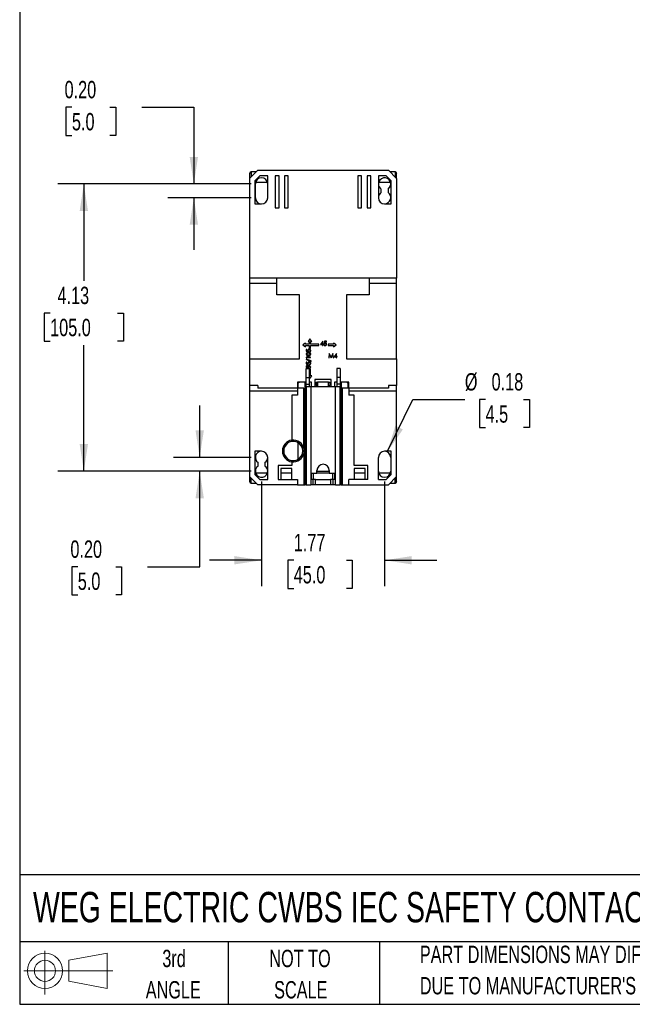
# Model space of a CAD drawing. Header units: inches. Extents: x 0.7 to 32.2, y 0.7 to 24.8.
# Tile 1 of 14: x 0.7 to 9.6, y 0.7 to 14.9. Entities that reach past the tile are written whole.
import ezdxf

# ---------------------------------------------------------------- set-up
doc = ezdxf.new("R2010")
doc.units = ezdxf.units.IN
doc.header["$LTSCALE"] = 3
doc.header["$MEASUREMENT"] = 0
doc.layers.add('DIMENSIONS', color=140, linetype='Continuous', lineweight=25)
doc.layers.add('TEXT', color=140, linetype='Continuous', lineweight=25)
doc.layers.add('SLD-DEFPOINTS', color=7, linetype='Continuous')
doc.styles.add('SLDTEXTSTYLE0', font='TXT', dxfattribs={"width": 0.7})
doc.dimstyles.new('SLDDIMSTYLE0', dxfattribs={"dimtxt": 0.254883, "dimasz": 0.39, "dimexe": 0, "dimexo": 0.0625, "dimgap": 0.063721, "dimtad": 0, "dimtih": 1, "dimtoh": 1, "dimrnd": 1e-09, "dimzin": 12, "dimdsep": 46, "dimtxsty": 'SLDTEXTSTYLE0', "dimsah": 1, "dimcen": 0.09, "dimadec": 0, "dimazin": 3, "dimtfac": 1, "dimtmove": 0, "dimatfit": 0, "dimfxl": 0, "dimfrac": 2, "dimtolj": 1, "dimtzin": 12, "dimarcsym": 0})
doc.dimstyles.new('SLDDIMSTYLE1', dxfattribs={"dimtxt": 0.254883, "dimasz": 0.39, "dimexe": 0, "dimexo": 0.0625, "dimgap": 0.063721, "dimtad": 0, "dimtih": 1, "dimtoh": 1, "dimrnd": 1e-09, "dimzin": 12, "dimdsep": 46, "dimtxsty": 'SLDTEXTSTYLE0', "dimsah": 1, "dimcen": 0.09, "dimadec": 0, "dimazin": 3, "dimtfac": 1, "dimtofl": 0, "dimtmove": 0, "dimatfit": 3, "dimfxl": 0, "dimfrac": 2, "dimtolj": 1, "dimtzin": 12, "dimarcsym": 0})
doc.dimstyles.new('SLDDIMSTYLE3', dxfattribs={"dimtxt": 0.254883, "dimasz": 0.39, "dimexe": 0, "dimexo": 0.0625, "dimgap": 0.063721, "dimtad": 0, "dimtih": 1, "dimtoh": 1, "dimrnd": 1e-09, "dimzin": 0, "dimdsep": 46, "dimtxsty": 'SLDTEXTSTYLE0', "dimsah": 1, "dimcen": 0.09, "dimadec": 0, "dimazin": 0, "dimtfac": 1, "dimtmove": 0, "dimatfit": 0, "dimfxl": 0, "dimfrac": 2, "dimtolj": 1, "dimtzin": 12, "dimarcsym": 0})
doc.dimstyles.new('SLDDIMSTYLE4', dxfattribs={"dimtxt": 0.254883, "dimasz": 0.39, "dimexe": 0, "dimexo": 0.0625, "dimgap": 0.063721, "dimtad": 0, "dimtih": 1, "dimtoh": 1, "dimrnd": 1e-09, "dimdsep": 46, "dimtxsty": 'SLDTEXTSTYLE0', "dimsah": 1, "dimcen": 0, "dimadec": 0, "dimazin": 2, "dimtfac": 1, "dimtofl": 0, "dimtmove": 0, "dimatfit": 3, "dimfxl": 0, "dimfrac": 2, "dimtolj": 1, "dimtzin": 12, "dimarcsym": 0})

# ---------------------------------------------------------------- blocks, each defined once
blk = doc.blocks.new('Block11')
at = {"color": 7, "linetype": 'Continuous', "lineweight": 18}
for p, q in [((0.306, 0.627), (0.306, 0)), ((0.647, 0.492), (1.202, 0.594)), ((1.202, 0.594), (1.202, 0.086)), ((0.647, 0.189), (0.647, 0.492)), ((0, 0.34), (1.284, 0.34)), ((0.647, 0.189), (1.202, 0.086))]:
    blk.add_line(p, q, dxfattribs=at)
for radius in [0.254, 0.152]:
    blk.add_circle((0.306, 0.34), radius, dxfattribs=at)
blk = doc.blocks.new('Block12')
at = {"layer": 'SLD-DEFPOINTS'}
blk.add_blockref('Block11', (0, 0), dxfattribs=at)
blk = doc.blocks.new('SW_NOTE_0_3')
at = {"layer": 'TEXT', "color": 0, "char_height": 0.25, "attachment_point": 1, "style": 'SLDTEXTSTYLE0'}
for s, insert in [('PART DIMENSIONS MAY DIFFER SLIGHTLY', (0, 0.322)), ("DUE TO MANUFACTURER'S VARIANCES", (0, -0.129))]:
    blk.add_mtext(s, dxfattribs=dict(at, insert=insert))
blk = doc.blocks.new('SW_NOTE_0_4')
at = {"layer": 'TEXT', "color": 0, "char_height": 0.25, "attachment_point": 2, "style": 'SLDTEXTSTYLE0'}
for s, insert in [('NOT TO', (0.621, 0.322)), ('SCALE', (0.632, -0.129))]:
    blk.add_mtext(s, dxfattribs=dict(at, insert=insert))
blk = doc.blocks.new('SW_NOTE_0_5')
at = {"layer": 'TEXT', "color": 0, "char_height": 0.25, "attachment_point": 2, "style": 'SLDTEXTSTYLE0'}
for s, insert in [('3rd', (0.273, 0.322)), ('ANGLE', (0.262, -0.129))]:
    blk.add_mtext(s, dxfattribs=dict(at, insert=insert))
blk = doc.blocks.new('_D_5')
at = {"layer": 'DIMENSIONS'}
for p, q in [((1.502, 13.665), (1.416, 13.665)), ((1.416, 13.665), (1.416, 13.259)), ((2.047, 13.665), (2.133, 13.665)), ((2.133, 13.665), (2.133, 13.259)), ((2.507, 13.665), (3.257, 13.665)), ((3.257, 13.665), (3.257, 12.56)), ((1.416, 13.259), (1.502, 13.259)), ((2.133, 13.259), (2.047, 13.259)), ((4.081, 12.56), (2.882, 12.56)), ((4.081, 12.363), (2.882, 12.363)), ((3.257, 12.363), (3.257, 11.613))]:
    blk.add_line(p, q, dxfattribs=at)
for points in [[(3.257, 12.56), (3.317, 12.95), (3.197, 12.95)], [(3.257, 12.363), (3.197, 11.973), (3.317, 11.973)]]:
    blk.add_solid(points, dxfattribs=at)
at = {"layer": 'DIMENSIONS', "char_height": 0.25, "attachment_point": 1, "style": 'SLDTEXTSTYLE0'}
for s, insert in [('0.20', (1.396, 14.044)), ('5.0', (1.502, 13.582))]:
    blk.add_mtext(s, dxfattribs=dict(at, insert=insert))
blk = doc.blocks.new('_D_6')
at = {"layer": 'DIMENSIONS'}
for p, q in [((3.341, 8.623), (3.341, 9.373)), ((4.081, 8.623), (2.966, 8.623)), ((4.081, 8.426), (2.966, 8.426)), ((3.341, 7.048), (3.341, 8.426)), ((1.586, 7.048), (1.501, 7.048)), ((1.501, 7.048), (1.501, 6.643)), ((2.132, 7.048), (2.217, 7.048)), ((2.217, 7.048), (2.217, 6.643)), ((2.591, 7.048), (3.341, 7.048)), ((1.501, 6.643), (1.586, 6.643)), ((2.217, 6.643), (2.132, 6.643))]:
    blk.add_line(p, q, dxfattribs=at)
for points in [[(3.341, 8.623), (3.401, 9.013), (3.281, 9.013)], [(3.341, 8.426), (3.281, 8.036), (3.401, 8.036)]]:
    blk.add_solid(points, dxfattribs=at)
at = {"layer": 'DIMENSIONS', "char_height": 0.25, "attachment_point": 1, "style": 'SLDTEXTSTYLE0'}
for s, insert in [('0.20', (1.48, 7.428)), ('5.0', (1.586, 6.966))]:
    blk.add_mtext(s, dxfattribs=dict(at, insert=insert))
blk = doc.blocks.new('_D_7')
at = {"layer": 'DIMENSIONS'}
for p, q in [((4.081, 12.56), (1.298, 12.56)), ((1.673, 12.56), (1.673, 11.164)), ((1.188, 10.702), (1.102, 10.702)), ((1.102, 10.702), (1.102, 10.297)), ((2.157, 10.702), (2.243, 10.702)), ((2.243, 10.702), (2.243, 10.297)), ((1.102, 10.297), (1.188, 10.297)), ((1.673, 8.426), (1.673, 10.24)), ((2.243, 10.297), (2.157, 10.297)), ((4.081, 8.426), (1.298, 8.426))]:
    blk.add_line(p, q, dxfattribs=at)
for points in [[(1.673, 12.56), (1.613, 12.17), (1.733, 12.17)], [(1.673, 8.426), (1.733, 8.816), (1.613, 8.816)]]:
    blk.add_solid(points, dxfattribs=at)
at = {"layer": 'DIMENSIONS', "char_height": 0.25, "attachment_point": 1, "style": 'SLDTEXTSTYLE0'}
for s, insert in [('4.13', (1.294, 11.081)), ('105.0', (1.188, 10.619))]:
    blk.add_mtext(s, dxfattribs=dict(at, insert=insert))
blk = doc.blocks.new('_D_8')
at = {"layer": 'DIMENSIONS'}
for p, q in [((4.231, 8.276), (4.231, 6.768)), ((6.003, 8.276), (6.003, 6.768)), ((4.231, 7.143), (3.481, 7.143)), ((4.695, 7.143), (4.61, 7.143)), ((4.61, 7.143), (4.61, 6.738)), ((5.453, 7.143), (5.538, 7.143)), ((5.538, 7.143), (5.538, 6.738)), ((6.003, 7.143), (6.753, 7.143)), ((4.61, 6.738), (4.695, 6.738)), ((5.538, 6.738), (5.453, 6.738))]:
    blk.add_line(p, q, dxfattribs=at)
for points in [[(4.231, 7.143), (3.841, 7.203), (3.841, 7.083)], [(6.003, 7.143), (6.393, 7.083), (6.393, 7.203)]]:
    blk.add_solid(points, dxfattribs=at)
at = {"layer": 'DIMENSIONS', "char_height": 0.25, "attachment_point": 1, "style": 'SLDTEXTSTYLE0'}
for s, insert in [('1.77', (4.695, 7.522)), ('45.0', (4.695, 7.06))]:
    blk.add_mtext(s, dxfattribs=dict(at, insert=insert))
blk = doc.blocks.new('_D_9')
at = {"layer": 'DIMENSIONS'}
for p, q in [((6.042, 8.703), (6.408, 9.457)), ((6.408, 9.457), (7.158, 9.457)), ((7.456, 9.457), (7.371, 9.457)), ((7.371, 9.457), (7.371, 9.052)), ((8.002, 9.457), (8.087, 9.457)), ((8.087, 9.457), (8.087, 9.052)), ((7.371, 9.052), (7.456, 9.052)), ((8.087, 9.052), (8.002, 9.052))]:
    blk.add_line(p, q, dxfattribs=at)
blk.add_solid([(6.042, 8.703), (6.266, 9.027), (6.158, 9.08)], dxfattribs=at)
at = {"layer": 'DIMENSIONS', "char_height": 0.25, "attachment_point": 1, "style": 'SLDTEXTSTYLE0'}
for s, insert in [('%%c', (7.158, 9.837)), ('0.18', (7.543, 9.837)), ('4.5', (7.456, 9.374))]:
    blk.add_mtext(s, dxfattribs=dict(at, insert=insert))

msp = doc.modelspace()

# ---------------------------------------------------------------- linework, layer by layer
for p, q in [((4.058, 12.639), (4.176, 12.757)), ((4.058, 12.639), (4.058, 11.202)), ((4.153, 12.733), (4.082, 12.733)), ((4.082, 12.733), (4.082, 12.663)), ((4.209, 12.678), (4.137, 12.606)), ((4.176, 12.757), (6.058, 12.757)), ((4.32, 12.678), (4.209, 12.678)), ((4.32, 12.363), (4.32, 12.678)), ((4.428, 12.678), (4.428, 12.218)), ((4.483, 12.678), (4.428, 12.678)), ((4.483, 12.218), (4.483, 12.678)), ((4.562, 12.678), (4.562, 12.218)), ((4.617, 12.678), (4.562, 12.678)), ((4.617, 12.218), (4.617, 12.678)), ((5.617, 12.678), (5.617, 12.218)), ((5.672, 12.678), (5.617, 12.678)), ((5.672, 12.218), (5.672, 12.678)), ((5.751, 12.678), (5.751, 12.218)), ((5.806, 12.678), (5.751, 12.678)), ((5.806, 12.218), (5.806, 12.678)), ((5.914, 12.678), (5.914, 12.363)), ((6.025, 12.678), (5.914, 12.678)), ((6.097, 12.606), (6.025, 12.678)), ((6.058, 12.757), (6.176, 12.639)), ((6.153, 12.733), (6.082, 12.733)), ((6.153, 12.733), (6.153, 12.663)), ((6.176, 12.639), (6.176, 11.202)), ((4.137, 12.606), (4.137, 12.275)), ((4.143, 12.363), (4.143, 12.56)), ((4.147, 12.588), (4.315, 12.588)), ((5.919, 12.588), (6.087, 12.588)), ((5.954, 12.437), (5.954, 12.487)), ((6.052, 12.487), (6.052, 12.437)), ((6.097, 12.275), (6.097, 12.606)), ((4.137, 12.275), (4.231, 12.275)), ((4.428, 12.218), (4.483, 12.218)), ((4.562, 12.218), (4.617, 12.218)), ((5.617, 12.218), (5.672, 12.218)), ((5.751, 12.218), (5.806, 12.218)), ((6.003, 12.275), (6.097, 12.275)), ((4.452, 11.202), (4.058, 11.202)), ((4.058, 11.202), (4.058, 11.131)), ((5.782, 11.202), (4.452, 11.202)), ((4.452, 11.131), (4.452, 11.202)), ((6.176, 11.202), (5.782, 11.202)), ((5.782, 11.202), (5.782, 11.131)), ((6.176, 11.131), (6.176, 11.202)), ((4.058, 11.131), (4.452, 11.131)), ((4.058, 11.131), (4.058, 10.041)), ((4.452, 10.966), (4.452, 11.131)), ((5.782, 11.131), (6.176, 11.131)), ((5.782, 11.131), (5.782, 10.966)), ((6.176, 10.041), (6.176, 11.131)), ((4.779, 10.966), (4.452, 10.966)), ((4.779, 10.041), (4.779, 10.966)), ((5.782, 10.966), (5.456, 10.966)), ((5.456, 10.966), (5.456, 10.041)), ((4.865, 10.27), (4.825, 10.244)), ((4.825, 10.244), (4.865, 10.218)), ((4.865, 10.254), (4.865, 10.27)), ((4.918, 10.254), (4.865, 10.254)), ((4.865, 10.218), (4.865, 10.234)), ((4.865, 10.234), (4.918, 10.234)), ((4.928, 10.332), (4.903, 10.293)), ((4.903, 10.293), (4.918, 10.293)), ((4.918, 10.293), (4.918, 10.254)), ((4.918, 10.234), (4.918, 10.194)), ((4.954, 10.293), (4.928, 10.332)), ((4.938, 10.254), (4.938, 10.293)), ((4.938, 10.293), (4.954, 10.293)), ((5.058, 10.254), (4.938, 10.254)), ((4.938, 10.194), (4.938, 10.234)), ((4.938, 10.234), (5.058, 10.234)), ((5.058, 10.234), (5.058, 10.254)), ((5.112, 10.298), (5.078, 10.249)), ((5.078, 10.249), (5.108, 10.249)), ((5.089, 10.255), (5.108, 10.282)), ((5.108, 10.255), (5.089, 10.255)), ((5.108, 10.282), (5.108, 10.255)), ((5.108, 10.249), (5.108, 10.234)), ((5.108, 10.234), (5.113, 10.234)), ((5.113, 10.298), (5.112, 10.298)), ((5.113, 10.255), (5.113, 10.298)), ((5.12, 10.255), (5.113, 10.255)), ((5.113, 10.234), (5.113, 10.249)), ((5.113, 10.249), (5.12, 10.249)), ((5.12, 10.249), (5.12, 10.255)), ((5.132, 10.25), (5.127, 10.25)), ((5.14, 10.297), (5.133, 10.265)), ((5.165, 10.297), (5.14, 10.297)), ((5.141, 10.274), (5.144, 10.29)), ((5.144, 10.29), (5.165, 10.29)), ((5.165, 10.29), (5.165, 10.297)), ((5.19, 10.254), (5.19, 10.234)), ((5.268, 10.254), (5.19, 10.254)), ((5.19, 10.234), (5.268, 10.234)), ((5.308, 10.244), (5.268, 10.27)), ((5.268, 10.27), (5.268, 10.254)), ((5.268, 10.218), (5.308, 10.244)), ((5.268, 10.234), (5.268, 10.218)), ((4.876, 10.179), (4.876, 10.153)), ((4.882, 10.179), (4.876, 10.179)), ((4.876, 10.153), (4.907, 10.146)), ((4.938, 10.068), (4.876, 10.068)), ((4.876, 10.068), (4.876, 10.056)), ((4.882, 10.157), (4.882, 10.179)), ((4.898, 10.154), (4.882, 10.157)), ((4.918, 10.194), (4.938, 10.194)), ((4.922, 10.146), (4.922, 10.14)), ((4.938, 10.062), (4.938, 10.068)), ((5.206, 10.12), (5.198, 10.057)), ((5.204, 10.057), (5.21, 10.102)), ((5.207, 10.12), (5.206, 10.12)), ((5.233, 10.068), (5.207, 10.12)), ((5.21, 10.102), (5.232, 10.057)), ((5.259, 10.12), (5.233, 10.068)), ((5.234, 10.057), (5.256, 10.102)), ((5.256, 10.102), (5.262, 10.057)), ((5.26, 10.12), (5.259, 10.12)), ((5.268, 10.057), (5.26, 10.12)), ((5.309, 10.121), (5.275, 10.072)), ((5.275, 10.072), (5.305, 10.072)), ((5.286, 10.078), (5.305, 10.105)), ((5.305, 10.078), (5.286, 10.078)), ((5.305, 10.105), (5.305, 10.078)), ((5.305, 10.072), (5.305, 10.057)), ((5.31, 10.121), (5.309, 10.121)), ((5.31, 10.078), (5.31, 10.121)), ((5.318, 10.078), (5.31, 10.078)), ((5.31, 10.057), (5.31, 10.072)), ((5.31, 10.072), (5.318, 10.072)), ((5.318, 10.072), (5.318, 10.078)), ((4.058, 10.041), (4.779, 10.041)), ((4.058, 10.041), (4.058, 9.659)), ((4.874, 10.038), (4.874, 10.032)), ((4.947, 10.012), (4.874, 10.038)), ((4.874, 10.032), (4.947, 10.006)), ((4.876, 10.056), (4.882, 10.053)), ((4.876, 9.997), (4.876, 9.971)), ((4.882, 9.997), (4.876, 9.997)), ((4.876, 9.971), (4.907, 9.965)), ((4.882, 10.053), (4.882, 10.062)), ((4.882, 10.062), (4.938, 10.062)), ((4.882, 9.975), (4.882, 9.997)), ((4.898, 9.972), (4.882, 9.975)), ((4.911, 9.936), (4.937, 9.918)), ((4.94, 9.923), (4.912, 9.942)), ((4.922, 9.964), (4.922, 9.958)), ((4.937, 9.918), (4.94, 9.923)), ((4.947, 10.006), (4.947, 10.012)), ((5.198, 10.057), (5.204, 10.057)), ((5.232, 10.057), (5.234, 10.057)), ((5.262, 10.057), (5.268, 10.057)), ((5.305, 10.057), (5.31, 10.057)), ((5.456, 10.041), (6.176, 10.041)), ((6.176, 10.041), (6.176, 9.659)), ((4.873, 9.903), (4.92, 9.903)), ((4.873, 9.774), (4.873, 9.903)), ((4.92, 9.774), (4.92, 9.903)), ((4.938, 9.898), (4.92, 9.898)), ((4.928, 9.76), (4.954, 9.799)), ((4.938, 9.799), (4.938, 9.898)), ((4.954, 9.799), (4.938, 9.799)), ((5.361, 9.903), (5.314, 9.903)), ((5.314, 9.903), (5.314, 9.774)), ((5.361, 9.903), (5.361, 9.774)), ((4.176, 9.659), (4.058, 9.659)), ((4.058, 9.659), (4.058, 9.58)), ((4.176, 9.659), (4.176, 9.619)), ((4.776, 9.706), (4.747, 9.706)), ((4.747, 9.706), (4.747, 9.619)), ((4.776, 9.706), (4.756, 9.686)), ((4.756, 9.686), (4.756, 9.619)), ((4.857, 9.706), (4.776, 9.706)), ((4.857, 8.23), (4.857, 9.706)), ((4.857, 9.706), (4.873, 9.706)), ((4.873, 9.774), (4.92, 9.774)), ((4.873, 9.678), (4.873, 9.774)), ((4.873, 9.678), (4.92, 9.678)), ((4.873, 9.639), (4.873, 9.678)), ((4.92, 9.678), (4.92, 9.774)), ((4.92, 9.772), (4.928, 9.76)), ((4.952, 9.706), (4.92, 9.706)), ((4.92, 9.639), (4.92, 9.678)), ((4.952, 9.639), (4.952, 9.706)), ((5.235, 9.745), (4.999, 9.745)), ((4.999, 9.745), (4.999, 9.639)), ((5.019, 9.706), (5.019, 9.659)), ((5.019, 9.706), (5.038, 9.706)), ((5.019, 9.659), (5.038, 9.659)), ((5.196, 9.706), (5.038, 9.706)), ((5.038, 9.706), (5.038, 9.639)), ((5.196, 9.639), (5.196, 9.706)), ((5.196, 9.706), (5.216, 9.706)), ((5.196, 9.659), (5.216, 9.659)), ((5.216, 9.706), (5.216, 9.659)), ((5.235, 9.639), (5.235, 9.745)), ((5.314, 9.706), (5.282, 9.706)), ((5.282, 9.706), (5.282, 9.639)), ((5.361, 9.774), (5.314, 9.774)), ((5.314, 9.774), (5.314, 9.678)), ((5.361, 9.678), (5.314, 9.678)), ((5.314, 9.678), (5.314, 9.639)), ((5.361, 9.774), (5.361, 9.678)), ((5.361, 9.706), (5.377, 9.706)), ((5.361, 9.678), (5.361, 9.639)), ((5.377, 9.706), (5.377, 8.23)), ((5.458, 9.706), (5.377, 9.706)), ((5.487, 9.706), (5.458, 9.706)), ((5.478, 9.686), (5.458, 9.706)), ((5.478, 9.619), (5.478, 9.686)), ((5.487, 9.619), (5.487, 9.706)), ((6.176, 9.659), (6.058, 9.659)), ((6.058, 9.659), (6.058, 9.619)), ((6.176, 9.58), (6.176, 9.659)), ((4.058, 9.58), (4.058, 8.348)), ((4.058, 9.58), (4.747, 9.58)), ((4.747, 9.619), (4.176, 9.619)), ((4.747, 9.521), (4.668, 9.521)), ((4.668, 9.521), (4.668, 8.872)), ((4.747, 9.619), (4.747, 9.58)), ((4.842, 9.619), (4.747, 9.619)), ((4.747, 9.58), (4.747, 9.521)), ((4.842, 8.751), (4.842, 9.619)), ((4.94, 9.639), (4.873, 9.639)), ((4.873, 9.639), (4.873, 8.23)), ((4.94, 9.639), (4.94, 8.23)), ((5.038, 9.639), (4.94, 9.639)), ((5.196, 9.639), (5.038, 9.639)), ((5.294, 9.639), (5.196, 9.639)), ((5.294, 8.23), (5.294, 9.639)), ((5.361, 9.639), (5.294, 9.639)), ((5.361, 8.23), (5.361, 9.639)), ((5.393, 9.619), (5.393, 8.23)), ((5.487, 9.619), (5.393, 9.619)), ((6.058, 9.619), (5.487, 9.619)), ((5.487, 9.619), (5.487, 9.58)), ((5.487, 9.58), (5.487, 9.521)), ((5.487, 9.58), (6.176, 9.58)), ((5.566, 9.521), (5.487, 9.521)), ((5.566, 8.505), (5.566, 9.521)), ((6.176, 8.348), (6.176, 9.58)), ((4.756, 8.835), (4.756, 8.596)), ((4.231, 8.712), (4.137, 8.712)), ((4.137, 8.712), (4.137, 8.38)), ((4.842, 8.681), (4.842, 8.23)), ((6.097, 8.712), (6.003, 8.712)), ((6.097, 8.38), (6.097, 8.712)), ((4.182, 8.5), (4.182, 8.55)), ((4.281, 8.55), (4.281, 8.5)), ((4.32, 8.308), (4.32, 8.623)), ((4.668, 8.559), (4.668, 8.505)), ((5.914, 8.308), (5.914, 8.623)), ((6.092, 8.623), (6.092, 8.426)), ((4.137, 8.38), (4.209, 8.308)), ((4.315, 8.399), (4.147, 8.399)), ((4.668, 8.505), (4.471, 8.505)), ((4.471, 8.505), (4.471, 8.308)), ((4.668, 8.466), (4.511, 8.466)), ((4.511, 8.466), (4.511, 8.308)), ((4.668, 8.399), (4.511, 8.399)), ((4.668, 8.308), (4.668, 8.466)), ((4.95, 8.395), (5.029, 8.395)), ((4.95, 8.308), (4.95, 8.395)), ((4.979, 8.308), (4.979, 8.395)), ((5.029, 8.395), (5.029, 8.436)), ((5.029, 8.426), (5.206, 8.426)), ((5.206, 8.399), (5.029, 8.399)), ((5.206, 8.436), (5.206, 8.395)), ((5.206, 8.395), (5.284, 8.395)), ((5.255, 8.395), (5.255, 8.308)), ((5.284, 8.395), (5.284, 8.308)), ((5.763, 8.505), (5.566, 8.505)), ((5.723, 8.466), (5.566, 8.466)), ((5.566, 8.466), (5.566, 8.308)), ((5.723, 8.399), (5.566, 8.399)), ((5.723, 8.308), (5.723, 8.466)), ((5.763, 8.308), (5.763, 8.505)), ((6.087, 8.399), (5.919, 8.399)), ((6.025, 8.308), (6.097, 8.38)), ((4.058, 8.348), (4.176, 8.23)), ((4.082, 8.253), (4.082, 8.324)), ((4.082, 8.253), (4.153, 8.253)), ((4.747, 8.23), (4.176, 8.23)), ((4.209, 8.308), (4.32, 8.308)), ((4.471, 8.308), (4.747, 8.308)), ((4.747, 8.308), (4.747, 8.23)), ((4.747, 8.23), (4.842, 8.23)), ((4.842, 8.23), (4.857, 8.23)), ((4.873, 8.23), (4.857, 8.23)), ((4.873, 8.23), (4.94, 8.23)), ((4.975, 8.23), (4.94, 8.23)), ((4.975, 8.308), (4.95, 8.308)), ((4.975, 8.23), (4.975, 8.308)), ((5.009, 8.308), (4.975, 8.308)), ((5.009, 8.23), (4.975, 8.23)), ((5.009, 8.23), (5.009, 8.308)), ((5.009, 8.308), (5.226, 8.308)), ((5.226, 8.23), (5.009, 8.23)), ((5.226, 8.308), (5.226, 8.23)), ((5.259, 8.308), (5.226, 8.308)), ((5.259, 8.23), (5.226, 8.23)), ((5.284, 8.308), (5.259, 8.308)), ((5.259, 8.308), (5.259, 8.23)), ((5.294, 8.23), (5.259, 8.23)), ((5.294, 8.23), (5.361, 8.23)), ((5.377, 8.23), (5.361, 8.23)), ((5.377, 8.23), (5.393, 8.23)), ((5.393, 8.23), (5.487, 8.23)), ((5.487, 8.23), (5.487, 8.308)), ((5.763, 8.308), (5.487, 8.308)), ((5.487, 8.23), (6.058, 8.23)), ((5.914, 8.308), (6.025, 8.308)), ((6.058, 8.23), (6.176, 8.348)), ((6.082, 8.253), (6.153, 8.253)), ((6.153, 8.253), (6.153, 8.324))]:
    msp.add_line(p, q)
for centre, radius, start, end in [((4.082, 12.71), 0.0236, 90, 180), ((4.231, 12.56), 0.0886, 0, 180), ((6.003, 12.56), 0.0886, 303.749, 180), ((6.153, 12.71), 0.0236, 0, 90), ((6.003, 12.56), 0.0886, 180, 236.251), ((4.231, 12.363), 0.0886, 180, 270), ((4.231, 12.363), 0.0886, 270, 0), ((6.003, 12.363), 0.0886, 123.749, 180), ((6.003, 12.363), 0.0886, 180, 270), ((6.003, 12.363), 0.0886, 270, 56.251), ((4.688, 8.716), 0.157, 97.1808, 262.8192), ((4.688, 8.716), 0.138, 98.2132, 261.7868), ((4.688, 8.716), 0.157, 12.8386, 97.1808), ((4.688, 8.716), 0.138, 261.7868, 98.2132), ((4.231, 8.623), 0.0886, 90, 236.251), ((4.231, 8.623), 0.0886, 0, 90), ((4.688, 8.716), 0.157, 262.8192, 347.1614), ((6.003, 8.623), 0.0886, 90, 180), ((6.003, 8.623), 0.0886, 0, 90), ((4.231, 8.623), 0.0886, 303.749, 0), ((5.117, 8.436), 0.0886, 0, 180), ((4.231, 8.426), 0.0886, 123.749, 0), ((4.231, 8.426), 0.0886, 0, 56.251), ((6.003, 8.426), 0.0886, 180, 0), ((4.082, 8.277), 0.0236, 180, 270), ((6.153, 8.277), 0.0236, 270, 0)]:
    msp.add_arc(centre, radius, start, end)
for points, knots in [([(4.058, 12.71), (4.058, 12.708), (4.058, 12.706), (4.058, 12.69), (4.058, 12.675), (4.058, 12.658), (4.058, 12.646), (4.058, 12.641)], [0, 0, 0, 0, 0.337408, 0.520911, 0.704569, 0.888071, 1, 1, 1, 1]), ([(6.176, 12.641), (6.176, 12.646), (6.176, 12.658), (6.176, 12.675), (6.176, 12.69), (6.176, 12.706), (6.176, 12.708), (6.176, 12.71)], [0, 0, 0, 0, 0.111776, 0.295433, 0.478935, 0.662593, 1, 1, 1, 1]), ([(5.127, 10.25), (5.127, 10.25), (5.127, 10.248), (5.128, 10.247), (5.128, 10.245), (5.129, 10.243), (5.13, 10.242), (5.131, 10.24), (5.132, 10.239), (5.133, 10.237), (5.134, 10.236), (5.136, 10.235), (5.137, 10.234), (5.139, 10.234), (5.141, 10.233), (5.142, 10.233), (5.144, 10.233), (5.145, 10.233), (5.146, 10.233)], [0, 0, 0, 0, 0.067658, 0.133209, 0.197031, 0.25931, 0.321359, 0.38269, 0.44443, 0.506796, 0.568709, 0.629203, 0.689337, 0.749255, 0.809748, 0.871281, 0.934573, 1, 1, 1, 1]), ([(5.146, 10.239), (5.146, 10.239), (5.145, 10.239), (5.143, 10.239), (5.141, 10.24), (5.14, 10.24), (5.138, 10.241), (5.137, 10.242), (5.136, 10.243), (5.135, 10.244), (5.134, 10.245), (5.133, 10.247), (5.133, 10.248), (5.133, 10.25), (5.132, 10.25)], [0, 0, 0, 0, 0.084805, 0.168763, 0.253299, 0.338532, 0.422684, 0.503554, 0.580968, 0.657416, 0.73559, 0.817983, 0.905301, 1, 1, 1, 1]), ([(5.133, 10.265), (5.134, 10.266), (5.135, 10.266), (5.137, 10.267), (5.139, 10.267), (5.141, 10.268), (5.142, 10.268), (5.144, 10.268), (5.146, 10.269), (5.147, 10.269), (5.147, 10.269)], [0, 0, 0, 0, 0.148814, 0.2911, 0.425366, 0.5535, 0.674037, 0.78898, 0.89692, 1, 1, 1, 1]), ([(5.148, 10.275), (5.147, 10.275), (5.146, 10.275), (5.145, 10.275), (5.143, 10.274), (5.141, 10.274), (5.141, 10.274)], [0, 0, 0, 0, 0.226027, 0.467099, 0.724932, 1, 1, 1, 1]), ([(5.162, 10.255), (5.162, 10.254), (5.162, 10.253), (5.162, 10.252), (5.161, 10.25), (5.161, 10.249), (5.16, 10.247), (5.16, 10.246), (5.159, 10.245), (5.157, 10.244), (5.156, 10.242), (5.155, 10.242), (5.154, 10.241), (5.152, 10.24), (5.151, 10.24), (5.149, 10.239), (5.148, 10.239), (5.147, 10.239), (5.146, 10.239)], [0, 0, 0, 0, 0.06671, 0.130913, 0.19326, 0.254908, 0.316089, 0.377705, 0.440242, 0.504053, 0.568301, 0.630339, 0.691695, 0.751784, 0.81232, 0.873575, 0.935793, 1, 1, 1, 1]), ([(5.146, 10.233), (5.146, 10.233), (5.147, 10.233), (5.149, 10.233), (5.15, 10.233), (5.152, 10.233), (5.153, 10.234), (5.155, 10.234), (5.156, 10.235), (5.157, 10.235), (5.158, 10.236), (5.159, 10.237), (5.161, 10.238), (5.162, 10.239), (5.162, 10.24), (5.163, 10.241), (5.164, 10.242), (5.165, 10.243), (5.166, 10.245), (5.166, 10.246), (5.167, 10.247), (5.167, 10.249), (5.167, 10.25), (5.168, 10.252), (5.168, 10.253), (5.168, 10.254), (5.168, 10.255)], [0, 0, 0, 0, 0.045081, 0.089245, 0.132228, 0.174231, 0.215435, 0.256374, 0.296756, 0.337074, 0.376897, 0.416714, 0.456137, 0.495921, 0.535744, 0.576285, 0.617286, 0.659332, 0.701738, 0.74373, 0.785468, 0.827465, 0.869896, 0.912575, 0.95599, 1, 1, 1, 1]), ([(5.147, 10.269), (5.148, 10.269), (5.149, 10.269), (5.15, 10.268), (5.152, 10.268), (5.153, 10.268), (5.155, 10.267), (5.156, 10.267), (5.157, 10.266), (5.158, 10.265), (5.159, 10.264), (5.16, 10.263), (5.161, 10.262), (5.161, 10.26), (5.162, 10.259), (5.162, 10.258), (5.162, 10.256), (5.162, 10.255), (5.162, 10.255)], [0, 0, 0, 0, 0.07297, 0.141959, 0.208553, 0.272614, 0.335069, 0.395922, 0.456745, 0.517364, 0.577397, 0.635958, 0.694391, 0.752811, 0.811673, 0.871998, 0.934642, 1, 1, 1, 1]), ([(5.168, 10.255), (5.168, 10.255), (5.168, 10.257), (5.167, 10.259), (5.167, 10.261), (5.166, 10.263), (5.166, 10.265), (5.165, 10.266), (5.163, 10.268), (5.162, 10.269), (5.161, 10.271), (5.159, 10.272), (5.158, 10.273), (5.156, 10.274), (5.154, 10.274), (5.152, 10.275), (5.15, 10.275), (5.149, 10.275), (5.148, 10.275)], [0, 0, 0, 0, 0.068945, 0.135203, 0.19921, 0.261703, 0.322698, 0.383684, 0.444639, 0.506853, 0.568957, 0.629346, 0.689229, 0.748755, 0.809133, 0.870624, 0.934202, 1, 1, 1, 1]), ([(4.907, 10.134), (4.906, 10.134), (4.904, 10.134), (4.901, 10.133), (4.899, 10.133), (4.896, 10.133), (4.894, 10.133), (4.892, 10.132), (4.89, 10.131), (4.888, 10.131), (4.886, 10.13), (4.885, 10.129), (4.883, 10.128), (4.882, 10.127), (4.881, 10.126), (4.879, 10.125), (4.878, 10.124), (4.877, 10.123), (4.877, 10.122), (4.876, 10.121), (4.875, 10.119), (4.875, 10.118), (4.874, 10.116), (4.874, 10.115), (4.874, 10.114), (4.874, 10.113), (4.874, 10.112)], [0, 0, 0, 0, 0.065277, 0.127205, 0.186167, 0.241674, 0.294113, 0.343607, 0.390657, 0.434733, 0.476915, 0.517018, 0.556196, 0.593742, 0.630305, 0.665641, 0.700784, 0.734956, 0.76872, 0.801989, 0.83487, 0.867455, 0.900159, 0.932774, 0.966212, 1, 1, 1, 1]), ([(4.874, 10.112), (4.874, 10.112), (4.874, 10.111), (4.874, 10.109), (4.874, 10.108), (4.875, 10.106), (4.875, 10.105), (4.876, 10.104), (4.877, 10.102), (4.877, 10.101), (4.878, 10.1), (4.879, 10.099), (4.881, 10.098), (4.882, 10.097), (4.883, 10.096), (4.885, 10.095), (4.886, 10.094), (4.888, 10.094), (4.89, 10.093), (4.891, 10.093), (4.894, 10.092), (4.896, 10.092), (4.898, 10.092), (4.901, 10.091), (4.904, 10.091), (4.906, 10.091), (4.907, 10.091)], [0, 0, 0, 0, 0.033742, 0.066533, 0.099152, 0.131538, 0.163817, 0.196433, 0.229328, 0.262935, 0.297125, 0.3315, 0.366488, 0.402106, 0.438964, 0.476753, 0.51599, 0.556594, 0.599524, 0.645769, 0.69549, 0.748724, 0.80569, 0.866755, 0.931406, 1, 1, 1, 1]), ([(4.88, 10.112), (4.88, 10.113), (4.88, 10.114), (4.881, 10.116), (4.882, 10.118), (4.883, 10.12), (4.884, 10.121), (4.885, 10.122), (4.886, 10.123), (4.887, 10.123), (4.888, 10.124), (4.889, 10.125), (4.89, 10.125), (4.892, 10.126), (4.893, 10.126), (4.895, 10.127), (4.897, 10.127), (4.898, 10.128), (4.9, 10.128), (4.902, 10.128), (4.905, 10.128), (4.906, 10.128), (4.907, 10.128)], [0, 0, 0, 0, 0.059684, 0.119498, 0.180913, 0.245996, 0.279726, 0.314552, 0.350484, 0.387552, 0.426223, 0.466696, 0.508815, 0.553395, 0.600121, 0.649143, 0.700588, 0.754926, 0.811853, 0.871507, 0.934324, 1, 1, 1, 1]), ([(4.907, 10.097), (4.906, 10.097), (4.904, 10.097), (4.902, 10.097), (4.9, 10.097), (4.898, 10.097), (4.896, 10.098), (4.894, 10.098), (4.893, 10.098), (4.891, 10.099), (4.89, 10.099), (4.889, 10.1), (4.888, 10.1), (4.886, 10.101), (4.886, 10.102), (4.885, 10.103), (4.884, 10.103), (4.883, 10.105), (4.882, 10.106), (4.881, 10.108), (4.88, 10.11), (4.88, 10.112), (4.88, 10.112)], [0, 0, 0, 0, 0.073305, 0.142292, 0.206261, 0.266027, 0.321676, 0.372888, 0.419943, 0.462846, 0.503275, 0.54194, 0.578991, 0.615408, 0.650784, 0.685128, 0.718918, 0.752635, 0.817386, 0.879112, 0.939611, 1, 1, 1, 1]), ([(4.918, 10.181), (4.917, 10.181), (4.915, 10.181), (4.913, 10.181), (4.911, 10.18), (4.909, 10.18), (4.908, 10.179), (4.906, 10.178), (4.904, 10.177), (4.903, 10.175), (4.902, 10.174), (4.9, 10.172), (4.899, 10.171), (4.899, 10.169), (4.898, 10.167), (4.898, 10.165), (4.897, 10.163), (4.897, 10.162), (4.897, 10.161)], [0, 0, 0, 0, 0.068937, 0.135188, 0.199188, 0.261674, 0.323024, 0.38366, 0.444929, 0.507136, 0.568964, 0.629346, 0.689223, 0.748742, 0.809244, 0.870638, 0.934209, 1, 1, 1, 1]), ([(4.897, 10.161), (4.897, 10.161), (4.897, 10.16), (4.897, 10.158), (4.898, 10.156), (4.898, 10.155), (4.898, 10.154)], [0, 0, 0, 0, 0.226027, 0.467099, 0.724932, 1, 1, 1, 1]), ([(4.904, 10.16), (4.904, 10.161), (4.904, 10.162), (4.904, 10.163), (4.904, 10.165), (4.905, 10.166), (4.905, 10.168), (4.906, 10.169), (4.907, 10.17), (4.907, 10.171), (4.908, 10.172), (4.909, 10.173), (4.911, 10.174), (4.912, 10.174), (4.913, 10.175), (4.915, 10.175), (4.916, 10.175), (4.917, 10.175), (4.917, 10.175)], [0, 0, 0, 0, 0.072977, 0.141972, 0.208572, 0.272793, 0.335047, 0.395905, 0.456735, 0.517359, 0.577397, 0.636395, 0.694372, 0.752797, 0.811664, 0.872525, 0.934636, 1, 1, 1, 1]), ([(4.907, 10.146), (4.907, 10.147), (4.906, 10.148), (4.905, 10.15), (4.905, 10.152), (4.904, 10.154), (4.904, 10.156), (4.904, 10.157), (4.904, 10.159), (4.904, 10.16), (4.904, 10.16)], [0, 0, 0, 0, 0.148814, 0.2911, 0.425366, 0.5535, 0.674037, 0.78898, 0.89692, 1, 1, 1, 1]), ([(4.94, 10.112), (4.94, 10.113), (4.94, 10.114), (4.939, 10.115), (4.939, 10.116), (4.939, 10.118), (4.938, 10.119), (4.938, 10.121), (4.937, 10.122), (4.936, 10.123), (4.935, 10.124), (4.934, 10.125), (4.933, 10.126), (4.932, 10.128), (4.93, 10.128), (4.929, 10.129), (4.927, 10.13), (4.926, 10.131), (4.924, 10.132), (4.922, 10.132), (4.92, 10.133), (4.917, 10.133), (4.915, 10.133), (4.912, 10.133), (4.91, 10.134), (4.908, 10.134), (4.907, 10.134)], [0, 0, 0, 0, 0.033822, 0.067294, 0.100275, 0.133012, 0.165993, 0.199165, 0.232605, 0.266797, 0.301402, 0.336581, 0.372161, 0.408539, 0.446357, 0.48533, 0.525474, 0.567325, 0.611082, 0.657554, 0.707036, 0.759248, 0.814494, 0.87295, 0.93494, 1, 1, 1, 1]), ([(4.907, 10.128), (4.908, 10.128), (4.909, 10.128), (4.911, 10.128), (4.913, 10.128), (4.915, 10.127), (4.917, 10.127), (4.919, 10.127), (4.921, 10.126), (4.922, 10.126), (4.923, 10.126)], [0, 0, 0, 0, 0.141157, 0.277773, 0.409244, 0.535676, 0.657497, 0.775458, 0.889412, 1, 1, 1, 1]), ([(4.907, 10.091), (4.908, 10.091), (4.91, 10.091), (4.913, 10.091), (4.915, 10.092), (4.918, 10.092), (4.92, 10.092), (4.922, 10.093), (4.924, 10.093), (4.926, 10.094), (4.928, 10.095), (4.929, 10.095), (4.931, 10.096), (4.932, 10.097), (4.933, 10.098), (4.934, 10.099), (4.935, 10.1), (4.936, 10.101), (4.937, 10.103), (4.938, 10.104), (4.938, 10.105), (4.939, 10.106), (4.939, 10.108), (4.939, 10.109), (4.94, 10.111), (4.94, 10.112), (4.94, 10.112)], [0, 0, 0, 0, 0.06812, 0.132578, 0.193162, 0.250243, 0.303599, 0.353392, 0.400056, 0.443412, 0.484449, 0.523999, 0.56209, 0.599001, 0.634895, 0.669741, 0.703971, 0.737808, 0.771067, 0.803869, 0.836391, 0.868349, 0.900705, 0.933371, 0.966209, 1, 1, 1, 1]), ([(4.933, 10.112), (4.933, 10.112), (4.933, 10.11), (4.933, 10.108), (4.932, 10.106), (4.931, 10.105), (4.93, 10.103), (4.929, 10.103), (4.928, 10.102), (4.927, 10.101), (4.926, 10.1), (4.925, 10.1), (4.924, 10.099), (4.922, 10.099), (4.921, 10.098), (4.919, 10.098), (4.918, 10.098), (4.916, 10.097), (4.914, 10.097), (4.912, 10.097), (4.909, 10.097), (4.908, 10.097), (4.907, 10.097)], [0, 0, 0, 0, 0.060042, 0.120292, 0.182369, 0.24764, 0.281366, 0.31543, 0.350298, 0.385684, 0.422111, 0.459491, 0.498167, 0.538606, 0.58152, 0.628499, 0.679366, 0.734668, 0.794413, 0.8584, 0.92704, 1, 1, 1, 1]), ([(4.917, 10.175), (4.918, 10.175), (4.919, 10.175), (4.921, 10.175), (4.922, 10.175), (4.924, 10.174), (4.925, 10.173), (4.926, 10.173), (4.928, 10.172), (4.929, 10.171), (4.93, 10.169), (4.931, 10.168), (4.932, 10.167), (4.932, 10.166), (4.933, 10.164), (4.933, 10.163), (4.933, 10.161), (4.933, 10.16), (4.933, 10.159)], [0, 0, 0, 0, 0.066707, 0.130907, 0.193251, 0.254896, 0.316075, 0.377687, 0.440221, 0.50403, 0.568275, 0.63031, 0.691663, 0.751959, 0.812328, 0.873581, 0.935796, 1, 1, 1, 1]), ([(4.94, 10.159), (4.94, 10.16), (4.94, 10.161), (4.94, 10.162), (4.939, 10.164), (4.939, 10.165), (4.939, 10.166), (4.938, 10.168), (4.938, 10.169), (4.937, 10.17), (4.936, 10.172), (4.935, 10.173), (4.935, 10.174), (4.934, 10.175), (4.933, 10.176), (4.931, 10.177), (4.93, 10.177), (4.929, 10.178), (4.928, 10.179), (4.926, 10.179), (4.925, 10.18), (4.924, 10.18), (4.922, 10.181), (4.921, 10.181), (4.919, 10.181), (4.918, 10.181), (4.918, 10.181)], [0, 0, 0, 0, 0.045083, 0.089249, 0.132234, 0.174239, 0.215445, 0.256386, 0.29677, 0.33709, 0.376914, 0.416733, 0.456158, 0.495943, 0.535768, 0.576594, 0.617596, 0.659644, 0.701731, 0.743725, 0.785805, 0.827457, 0.86989, 0.912571, 0.955988, 1, 1, 1, 1]), ([(4.933, 10.159), (4.933, 10.159), (4.933, 10.158), (4.933, 10.156), (4.932, 10.155), (4.932, 10.153), (4.931, 10.152), (4.93, 10.15), (4.929, 10.149), (4.928, 10.148), (4.927, 10.147), (4.925, 10.147), (4.924, 10.146), (4.923, 10.146), (4.922, 10.146)], [0, 0, 0, 0, 0.084804, 0.168653, 0.253363, 0.338594, 0.422745, 0.503614, 0.581027, 0.657955, 0.735594, 0.817986, 0.905302, 1, 1, 1, 1]), ([(4.922, 10.14), (4.923, 10.14), (4.924, 10.14), (4.926, 10.141), (4.927, 10.141), (4.929, 10.142), (4.931, 10.143), (4.932, 10.144), (4.934, 10.145), (4.935, 10.146), (4.936, 10.148), (4.937, 10.149), (4.938, 10.151), (4.938, 10.152), (4.939, 10.154), (4.939, 10.155), (4.94, 10.157), (4.94, 10.158), (4.94, 10.159)], [0, 0, 0, 0, 0.067667, 0.133225, 0.197056, 0.259343, 0.321399, 0.382738, 0.444147, 0.50652, 0.568441, 0.629195, 0.68912, 0.749223, 0.809724, 0.871265, 0.934565, 1, 1, 1, 1]), ([(4.923, 10.126), (4.923, 10.126), (4.924, 10.125), (4.925, 10.125), (4.926, 10.124), (4.927, 10.123), (4.928, 10.123), (4.929, 10.122), (4.93, 10.121), (4.931, 10.12), (4.932, 10.118), (4.933, 10.116), (4.933, 10.114), (4.933, 10.113), (4.933, 10.112)], [0, 0, 0, 0, 0.075941, 0.148534, 0.218973, 0.28609, 0.35179, 0.416031, 0.478216, 0.540269, 0.660337, 0.774797, 0.887198, 1, 1, 1, 1]), ([(4.893, 9.949), (4.892, 9.949), (4.891, 9.949), (4.888, 9.949), (4.886, 9.948), (4.884, 9.947), (4.881, 9.945), (4.879, 9.944), (4.878, 9.942), (4.876, 9.94), (4.875, 9.937), (4.875, 9.935), (4.874, 9.933), (4.874, 9.931), (4.874, 9.93)], [0, 0, 0, 0, 0.083468, 0.16539, 0.248063, 0.332346, 0.416293, 0.498725, 0.580575, 0.663951, 0.747683, 0.831009, 0.914474, 1, 1, 1, 1]), ([(4.874, 9.93), (4.874, 9.929), (4.874, 9.927), (4.875, 9.925), (4.875, 9.922), (4.877, 9.92), (4.878, 9.918), (4.88, 9.916), (4.881, 9.914), (4.883, 9.913), (4.886, 9.911), (4.888, 9.911), (4.891, 9.91), (4.892, 9.91), (4.893, 9.91)], [0, 0, 0, 0, 0.086064, 0.171018, 0.255733, 0.341692, 0.426965, 0.509376, 0.590054, 0.6708, 0.751819, 0.83267, 0.914749, 1, 1, 1, 1]), ([(4.88, 9.93), (4.88, 9.93), (4.88, 9.931), (4.881, 9.932), (4.881, 9.934), (4.881, 9.935), (4.882, 9.936), (4.882, 9.937), (4.883, 9.939), (4.884, 9.94), (4.885, 9.941), (4.886, 9.941), (4.887, 9.942), (4.888, 9.943), (4.889, 9.943), (4.89, 9.944), (4.892, 9.944), (4.892, 9.944), (4.893, 9.944)], [0, 0, 0, 0, 0.069137, 0.135666, 0.200814, 0.26445, 0.32747, 0.39089, 0.455025, 0.519937, 0.584498, 0.645868, 0.705509, 0.764088, 0.822309, 0.880309, 0.939262, 1, 1, 1, 1]), ([(4.893, 9.916), (4.892, 9.916), (4.892, 9.916), (4.89, 9.916), (4.889, 9.916), (4.888, 9.917), (4.887, 9.917), (4.886, 9.918), (4.885, 9.919), (4.884, 9.92), (4.883, 9.921), (4.882, 9.922), (4.882, 9.923), (4.881, 9.924), (4.881, 9.926), (4.881, 9.927), (4.88, 9.928), (4.88, 9.929), (4.88, 9.93)], [0, 0, 0, 0, 0.060885, 0.119982, 0.178123, 0.236485, 0.295206, 0.354992, 0.416901, 0.481619, 0.546689, 0.610479, 0.673523, 0.736696, 0.800486, 0.865204, 0.931296, 1, 1, 1, 1]), ([(4.912, 9.942), (4.911, 9.942), (4.91, 9.943), (4.909, 9.944), (4.907, 9.945), (4.906, 9.946), (4.905, 9.946), (4.904, 9.947), (4.902, 9.947), (4.901, 9.948), (4.899, 9.948), (4.897, 9.949), (4.895, 9.949), (4.894, 9.949), (4.893, 9.949)], [0, 0, 0, 0, 0.087939, 0.171733, 0.250563, 0.325884, 0.396958, 0.463242, 0.52598, 0.584625, 0.695176, 0.800599, 0.901688, 1, 1, 1, 1]), ([(4.893, 9.944), (4.893, 9.944), (4.894, 9.944), (4.895, 9.944), (4.896, 9.943), (4.898, 9.943), (4.899, 9.942), (4.9, 9.942), (4.901, 9.941), (4.902, 9.94), (4.902, 9.939), (4.903, 9.938), (4.904, 9.937), (4.904, 9.936), (4.905, 9.934), (4.905, 9.933), (4.905, 9.932), (4.905, 9.931), (4.905, 9.93)], [0, 0, 0, 0, 0.061752, 0.121516, 0.180019, 0.238556, 0.296186, 0.355155, 0.415734, 0.477519, 0.540251, 0.60194, 0.664279, 0.727464, 0.79158, 0.858414, 0.927267, 1, 1, 1, 1]), ([(4.905, 9.93), (4.905, 9.93), (4.905, 9.929), (4.905, 9.927), (4.905, 9.926), (4.904, 9.925), (4.904, 9.923), (4.903, 9.922), (4.902, 9.921), (4.902, 9.92), (4.901, 9.919), (4.9, 9.918), (4.899, 9.917), (4.898, 9.917), (4.896, 9.916), (4.895, 9.916), (4.894, 9.916), (4.893, 9.916), (4.893, 9.916)], [0, 0, 0, 0, 0.069556, 0.137129, 0.203312, 0.267957, 0.331608, 0.395876, 0.460242, 0.525273, 0.589452, 0.651225, 0.710719, 0.768208, 0.825516, 0.882548, 0.940445, 1, 1, 1, 1]), ([(4.893, 9.91), (4.894, 9.91), (4.895, 9.91), (4.897, 9.91), (4.899, 9.911), (4.9, 9.911), (4.902, 9.912), (4.903, 9.913), (4.905, 9.914), (4.906, 9.916), (4.908, 9.917), (4.909, 9.919), (4.91, 9.92), (4.91, 9.922), (4.911, 9.924), (4.911, 9.925), (4.912, 9.927), (4.912, 9.929), (4.912, 9.929)], [0, 0, 0, 0, 0.064607, 0.127245, 0.188528, 0.248967, 0.309147, 0.369778, 0.43197, 0.495827, 0.559794, 0.622659, 0.684086, 0.745249, 0.807144, 0.869873, 0.933707, 1, 1, 1, 1]), ([(4.918, 9.999), (4.917, 9.999), (4.915, 9.999), (4.913, 9.999), (4.911, 9.998), (4.909, 9.998), (4.908, 9.997), (4.906, 9.996), (4.904, 9.995), (4.903, 9.994), (4.902, 9.992), (4.9, 9.991), (4.899, 9.989), (4.899, 9.987), (4.898, 9.985), (4.898, 9.983), (4.897, 9.981), (4.897, 9.98), (4.897, 9.979)], [0, 0, 0, 0, 0.068937, 0.135188, 0.199188, 0.261674, 0.323024, 0.38366, 0.444929, 0.507136, 0.568964, 0.629346, 0.689223, 0.748742, 0.809244, 0.870638, 0.934209, 1, 1, 1, 1]), ([(4.897, 9.979), (4.897, 9.979), (4.897, 9.978), (4.897, 9.976), (4.898, 9.974), (4.898, 9.973), (4.898, 9.972)], [0, 0, 0, 0, 0.226027, 0.467099, 0.724932, 1, 1, 1, 1]), ([(4.904, 9.978), (4.904, 9.979), (4.904, 9.98), (4.904, 9.982), (4.904, 9.983), (4.905, 9.985), (4.905, 9.986), (4.906, 9.987), (4.907, 9.988), (4.907, 9.989), (4.908, 9.99), (4.909, 9.991), (4.911, 9.992), (4.912, 9.992), (4.913, 9.993), (4.915, 9.993), (4.916, 9.993), (4.917, 9.993), (4.917, 9.993)], [0, 0, 0, 0, 0.072977, 0.141972, 0.208572, 0.272793, 0.335047, 0.395905, 0.456735, 0.517359, 0.577397, 0.636395, 0.694372, 0.752797, 0.811664, 0.872525, 0.934636, 1, 1, 1, 1]), ([(4.907, 9.965), (4.907, 9.965), (4.906, 9.967), (4.905, 9.968), (4.905, 9.97), (4.904, 9.972), (4.904, 9.974), (4.904, 9.975), (4.904, 9.977), (4.904, 9.978), (4.904, 9.978)], [0, 0, 0, 0, 0.148814, 0.2911, 0.425366, 0.5535, 0.674037, 0.78898, 0.89692, 1, 1, 1, 1]), ([(4.912, 9.929), (4.912, 9.93), (4.912, 9.932), (4.911, 9.935), (4.911, 9.936)], [0, 0, 0, 0, 0.492007, 1, 1, 1, 1]), ([(4.917, 9.993), (4.918, 9.993), (4.919, 9.993), (4.921, 9.993), (4.922, 9.993), (4.924, 9.992), (4.925, 9.992), (4.926, 9.991), (4.928, 9.99), (4.929, 9.989), (4.93, 9.988), (4.931, 9.986), (4.932, 9.985), (4.932, 9.984), (4.933, 9.982), (4.933, 9.981), (4.933, 9.979), (4.933, 9.978), (4.933, 9.978)], [0, 0, 0, 0, 0.066707, 0.130907, 0.193251, 0.254896, 0.316075, 0.377687, 0.440221, 0.50403, 0.568275, 0.63031, 0.691663, 0.751959, 0.812328, 0.873581, 0.935796, 1, 1, 1, 1]), ([(4.94, 9.977), (4.94, 9.978), (4.94, 9.979), (4.94, 9.98), (4.939, 9.982), (4.939, 9.983), (4.939, 9.985), (4.938, 9.986), (4.938, 9.987), (4.937, 9.988), (4.936, 9.99), (4.935, 9.991), (4.935, 9.992), (4.934, 9.993), (4.933, 9.994), (4.931, 9.995), (4.93, 9.995), (4.929, 9.996), (4.928, 9.997), (4.926, 9.997), (4.925, 9.998), (4.924, 9.998), (4.922, 9.999), (4.921, 9.999), (4.919, 9.999), (4.918, 9.999), (4.918, 9.999)], [0, 0, 0, 0, 0.045083, 0.089249, 0.132234, 0.174239, 0.215445, 0.256386, 0.29677, 0.33709, 0.376914, 0.416733, 0.456158, 0.495943, 0.535768, 0.576594, 0.617596, 0.659644, 0.701731, 0.743725, 0.785805, 0.827457, 0.86989, 0.912571, 0.955988, 1, 1, 1, 1]), ([(4.933, 9.978), (4.933, 9.977), (4.933, 9.976), (4.933, 9.974), (4.932, 9.973), (4.932, 9.971), (4.931, 9.97), (4.93, 9.968), (4.929, 9.967), (4.928, 9.966), (4.927, 9.965), (4.925, 9.965), (4.924, 9.964), (4.923, 9.964), (4.922, 9.964)], [0, 0, 0, 0, 0.084804, 0.168653, 0.253363, 0.338594, 0.422745, 0.503614, 0.581027, 0.657955, 0.735594, 0.817986, 0.905302, 1, 1, 1, 1]), ([(4.922, 9.958), (4.923, 9.958), (4.924, 9.958), (4.926, 9.959), (4.927, 9.959), (4.929, 9.96), (4.931, 9.961), (4.932, 9.962), (4.934, 9.963), (4.935, 9.964), (4.936, 9.966), (4.937, 9.967), (4.938, 9.969), (4.938, 9.97), (4.939, 9.972), (4.939, 9.974), (4.94, 9.975), (4.94, 9.977), (4.94, 9.977)], [0, 0, 0, 0, 0.067667, 0.133225, 0.197056, 0.259343, 0.321399, 0.382738, 0.444147, 0.50652, 0.568441, 0.629195, 0.68912, 0.749223, 0.809724, 0.871265, 0.934565, 1, 1, 1, 1]), ([(4.842, 8.751), (4.842, 8.739), (4.842, 8.728), (4.842, 8.704), (4.842, 8.692), (4.842, 8.681)], [0, 0, 0, 0, 0.5, 0.5, 1, 1, 1, 1]), ([(4.058, 8.345), (4.058, 8.341), (4.058, 8.329), (4.058, 8.312), (4.058, 8.296), (4.058, 8.281), (4.058, 8.278), (4.058, 8.277)], [0, 0, 0, 0, 0.111776, 0.295433, 0.478935, 0.662593, 1, 1, 1, 1]), ([(6.176, 8.277), (6.176, 8.278), (6.176, 8.281), (6.176, 8.296), (6.176, 8.312), (6.176, 8.329), (6.176, 8.341), (6.176, 8.345)], [0, 0, 0, 0, 0.337408, 0.520911, 0.704569, 0.888071, 1, 1, 1, 1])]:
    msp.add_open_spline(points, degree=3, knots=knots)
for points in [[(4.668, 8.852), (4.668, 8.859), (4.668, 8.865), (4.668, 8.872)], [(4.668, 8.559), (4.668, 8.566), (4.668, 8.573), (4.668, 8.579)]]:
    msp.add_open_spline(points, degree=3)
at = {"layer": 'TEXT'}
for p, q in [((0.75, 24.75), (0.75, 0.75)), ((32.25, 2.613), (0.75, 2.613)), ((32.25, 1.65), (0.75, 1.65)), ((3.75, 1.65), (3.75, 0.75)), ((5.931, 1.65), (5.931, 0.75)), ((0.75, 0.75), (32.25, 0.75))]:
    msp.add_line(p, q, dxfattribs=at)

# ---------------------------------------------------------------- block references
at = {"layer": 'SLD-DEFPOINTS'}
msp.add_blockref('Block12', (0.808, 0.892), dxfattribs=at)
at = {"layer": 'TEXT'}
for name, p in [('SW_NOTE_0_3', (6.51, 1.272)), ('SW_NOTE_0_5', (2.699, 1.213)), ('SW_NOTE_0_4', (4.164, 1.213))]:
    msp.add_blockref(name, p, dxfattribs=at)

# ---------------------------------------------------------------- texts
at = {"layer": 'TEXT', "insert": (0.941, 2.368), "char_height": 0.4375, "attachment_point": 1, "style": 'SLDTEXTSTYLE0'}
msp.add_mtext('WEG ELECTRIC CWBS IEC SAFETY CONTACTOR', dxfattribs=at)

# ---------------------------------------------------------------- dimensions: what is measured, and where the dimension line sits
at = {"layer": 'DIMENSIONS'}
for base, p1, p2, dimstyle, picture, middle in [((3.257, 12.56), (4.231, 12.363), (4.231, 12.56), 'SLDDIMSTYLE3', '_D_5', (3.257, 13.665)), ((1.673, 12.56), (4.231, 8.426), (4.231, 12.56), 'SLDDIMSTYLE1', '_D_7', (1.673, 10.702)), ((3.341, 8.426), (4.231, 8.623), (4.231, 8.426), 'SLDDIMSTYLE3', '_D_6', (3.341, 7.048))]:
    dim = msp.add_linear_dim(base=base, p1=p1, p2=p2, angle=90, dimstyle=dimstyle, dxfattribs=at)
    dim.commit()
    dim.dimension.update_dxf_attribs({"geometry": picture, "text_midpoint": middle, "dimtype": 160})
dim = msp.add_diameter_dim_2p(p1=(5.964, 8.544), p2=(6.042, 8.703), dimstyle='SLDDIMSTYLE4', dxfattribs=at)
dim.commit()
dim.dimension.update_dxf_attribs({"geometry": '_D_9', "text_midpoint": (7.729, 9.457), "dimtype": 163})
dim = msp.add_linear_dim(base=(6.003, 7.143), p1=(4.231, 8.426), p2=(6.003, 8.426), dimstyle='SLDDIMSTYLE0', dxfattribs=at)
dim.commit()
dim.dimension.update_dxf_attribs({"geometry": '_D_8', "text_midpoint": (5.074, 7.143), "dimtype": 160})

doc.saveas('drawing.dxf')
